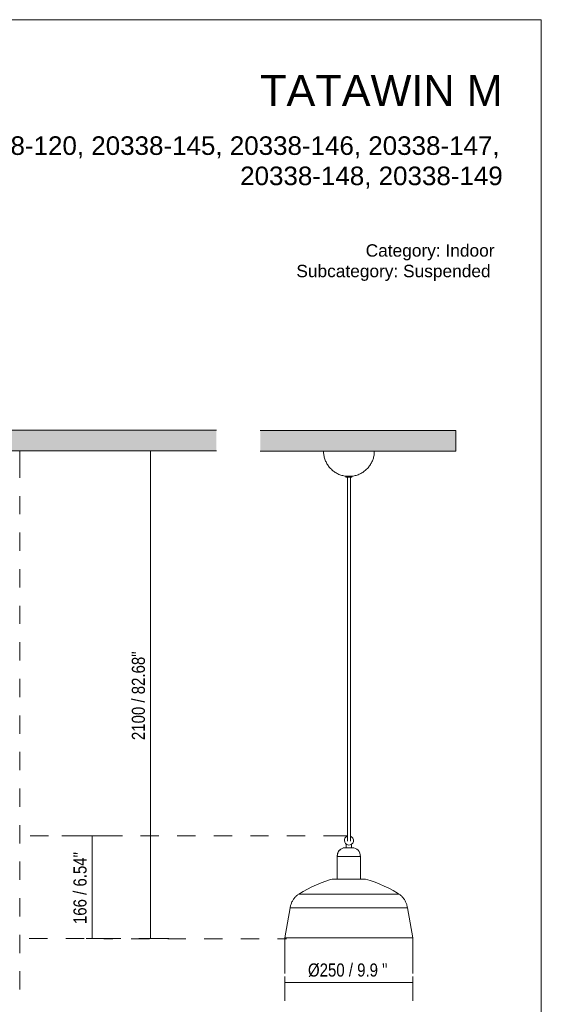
# Model space of a CAD drawing. Header units: millimetres. Extents: x 0 to 8.3, y 0 to 11.7.
# Tile 4 of 4: x 4.9 to 8.3, y 5.3 to 11.7. Entities that reach past the tile are written whole.
import ezdxf

# ---------------------------------------------------------------- set-up
doc = ezdxf.new("R2010")
doc.units = ezdxf.units.MM
for name, color, linetype, true_color in [('PDF_Geometría', 7, 'Continuous', 0xc0c0c0), ('PDF_Rellenos sólidos', 7, 'Continuous', 0xe8e8e8), ('PDF_Texto', 7, 'Continuous', 0x5b5b5b)]:
    doc.layers.add(name, color=color, linetype=linetype, true_color=true_color)
doc.styles.add('PDF Arial Narrow', font='ARIALN.TTF')
doc.styles.add('PDF Arial-BoldMT', font='arial.ttf')

msp = doc.modelspace()

# ---------------------------------------------------------------- hatches: boundary and pattern name
at = {"layer": 'PDF_Rellenos sólidos', "transparency": 33554559}
for points in [[(4.3164, 8.9063), (6.17, 8.9063), (6.17, 9.0392), (0.2383, 9.0392), (0.2383, 8.9063), (4.2237, 8.9063)], [(7.717, 8.9051), (7.717, 9.038), (6.4533, 9.038), (6.4533, 8.9051), (7.4946, 8.9051)]]:
    msp.add_hatch(color=256, dxfattribs=at).paths.add_polyline_path(points)

# ---------------------------------------------------------------- linework, layer by layer
at = {"layer": 'PDF_Geometría', "color": 7, "lineweight": 18}
msp.add_lwpolyline([(0.0016, 11.6917), (0.0016, 0), (8.2684, 0), (8.2684, 11.6917)], close=True, dxfattribs=at)
at = {"layer": 'PDF_Geometría', "color": 7, "lineweight": 9}
for points in [[(0.2383, 9.0392), (6.17, 9.0392), (0.2383, 9.0392)], [(6.4533, 8.9051), (7.717, 8.9051), (7.717, 9.038), (6.4533, 9.038)], [(4.8989, 8.9063), (6.17, 8.9063), (0.2383, 8.9063), (0.9849, 8.9063)]]:
    msp.add_lwpolyline(points, dxfattribs=at)
at = {"layer": 'PDF_Geometría', "color": 254, "lineweight": 9, "true_color": 0xd2d2d2}
for points in [[(4.8996, 8.9063), (4.8996, 8.7325)], [(4.9051, 8.9063), (5.0314, 8.9063)], [(5.1495, 8.9063), (5.2676, 8.9063)], [(5.3857, 8.9063), (5.512, 8.9063)], [(4.8996, 8.6144), (4.8996, 8.4963)], [(4.8996, 8.3782), (4.8996, 8.2601)], [(4.8996, 8.142), (4.8996, 8.0239)], [(4.8996, 7.9058), (4.8996, 7.7877)], [(4.8996, 7.6696), (4.8996, 7.5515)], [(4.8996, 7.4334), (4.8996, 7.3153)], [(4.8996, 7.1972), (4.8996, 7.0791)], [(4.8996, 6.961), (4.8996, 6.8429)], [(4.8996, 6.7248), (4.8996, 6.6067)], [(4.8996, 6.4886), (4.8996, 6.3705)], [(4.9674, 6.4196), (5.0855, 6.4196)], [(5.1714, 6.4198), (5.3262, 6.4198)], [(5.2036, 6.4196), (5.3725, 6.4196)], [(5.4443, 6.4198), (5.5624, 6.4198)], [(5.6805, 6.4198), (5.7986, 6.4198)], [(5.9167, 6.4198), (6.0347, 6.4198)], [(6.1528, 6.4198), (6.2709, 6.4198)], [(6.389, 6.4198), (6.5071, 6.4198)], [(6.6252, 6.4198), (6.7433, 6.4198)], [(6.8614, 6.4198), (7.0162, 6.4198)], [(4.8996, 6.2524), (4.8996, 6.1343)], [(4.8996, 6.0162), (4.8996, 5.8981)], [(4.8996, 5.78), (4.8996, 5.6619)], [(4.9611, 5.7555), (5.0792, 5.7555)], [(5.1973, 5.7555), (5.3154, 5.7555)], [(5.4335, 5.7555), (5.5516, 5.7555)], [(5.5008, 5.7527), (5.4417, 5.7527)], [(5.737, 5.7527), (5.6189, 5.7527)], [(5.6697, 5.7555), (5.7501, 5.7555)], [(5.9732, 5.7527), (5.8551, 5.7527)], [(6.2094, 5.7527), (6.0913, 5.7527)], [(6.4455, 5.7527), (6.3275, 5.7527)], [(6.6227, 5.7527), (6.5636, 5.7527)], [(6.6121, 5.7594), (6.6121, 5.53)], [(7.4382, 5.7594), (7.4382, 5.53)], [(4.8996, 5.5438), (4.8996, 5.4257)]]:
    msp.add_lwpolyline(points, dxfattribs=at)
at = {"layer": 'PDF_Geometría', "color": 251, "lineweight": 9, "true_color": 0x5b5b5b}
for points in [[(5.745, 8.9063), (5.7057, 8.9063)], [(5.8631, 8.9063), (5.745, 8.9063), (5.745, 5.7555), (5.8631, 5.7555)], [(5.368, 6.4196), (5.3286, 6.4196)], [(5.4861, 6.4196), (5.368, 6.4196), (5.368, 5.7555), (5.4861, 5.7555)], [(5.368, 5.7555), (5.3286, 5.7555)], [(5.745, 5.7555), (5.7057, 5.7555)], [(6.6121, 5.4719), (6.6121, 5.5113)], [(6.6121, 5.3538), (6.6121, 5.4719), (7.4382, 5.4719), (7.4382, 5.3538)], [(7.4382, 5.4719), (7.4382, 5.5113)]]:
    msp.add_lwpolyline(points, dxfattribs=at)
at = {"layer": 'PDF_Geometría', "color": 7, "lineweight": 20}
for points in [[(7.0118, 8.7417), (7.0053, 8.7424), (6.9988, 8.7433), (6.9924, 8.7445), (6.986, 8.746), (6.9797, 8.7477), (6.9734, 8.7497), (6.9672, 8.7519), (6.9611, 8.7544), (6.9552, 8.7571), (6.9493, 8.7601), (6.9436, 8.7632), (6.938, 8.7667), (6.9325, 8.7703), (6.9272, 8.7741), (6.922, 8.7782), (6.917, 8.7824), (6.9122, 8.7869), (6.9076, 8.7915), (6.9031, 8.7964), (6.8989, 8.8014), (6.8948, 8.8065), (6.891, 8.8118), (6.8874, 8.8173), (6.884, 8.8229), (6.8808, 8.8287), (6.8779, 8.8345), (6.8752, 8.8405), (6.8727, 8.8466), (6.8705, 8.8528), (6.8685, 8.859), (6.8668, 8.8654), (6.8653, 8.8718), (6.8641, 8.8782), (6.8632, 8.8847), (6.8625, 8.8912), (6.8621, 8.8978), (6.8619, 8.9043), (6.8619, 8.9051), (6.8638, 8.9051), (6.8692, 8.9051), (6.8782, 8.9051), (6.8904, 8.9051), (6.9057, 8.9051), (6.9237, 8.9051), (6.9439, 8.9051), (6.966, 8.9051), (6.9894, 8.9051), (7.0137, 8.9051), (7.0382, 8.9051), (7.0624, 8.9051), (7.0859, 8.9051), (7.108, 8.9051), (7.1282, 8.9051), (7.1462, 8.9051), (7.1615, 8.9051), (7.1737, 8.9051), (7.1827, 8.9051), (7.1881, 8.9051), (7.19, 8.9051), (7.1898, 8.8985), (7.1894, 8.892), (7.1888, 8.8855), (7.1879, 8.879), (7.1867, 8.8725), (7.1853, 8.8661), (7.1836, 8.8598), (7.1816, 8.8535), (7.1795, 8.8473), (7.177, 8.8412), (7.1743, 8.8352), (7.1714, 8.8293), (7.1683, 8.8236), (7.1649, 8.818), (7.1613, 8.8125), (7.1575, 8.8071), (7.1535, 8.802), (7.1493, 8.7969), (7.1448, 8.7921), (7.1402, 8.7874), (7.1354, 8.783), (7.1305, 8.7787), (7.1253, 8.7746), (7.12, 8.7707), (7.1146, 8.7671), (7.109, 8.7636), (7.1033, 8.7604), (7.0974, 8.7575), (7.0914, 8.7547), (7.0854, 8.7522), (7.0792, 8.75), (7.073, 8.748), (7.0667, 8.7462), (7.0603, 8.7447), (7.0538, 8.7435), (7.0473, 8.7425), (7.0408, 8.7417), (7.04, 8.7417)], [(7.0063, 8.742), (7.0063, 8.7354), (7.0089, 8.7354), (7.0161, 8.7354), (7.0169, 8.7354)], [(7.0089, 8.742), (7.0063, 8.742), (7.0089, 8.742), (7.0161, 8.742), (7.0259, 8.742), (7.0358, 8.742), (7.043, 8.742), (7.0456, 8.742)], [(7.0349, 8.7354), (7.0358, 8.7354), (7.043, 8.7354), (7.0456, 8.7354), (7.043, 8.7354), (7.0358, 8.7354), (7.0259, 8.7354), (7.0161, 8.7354), (7.0089, 8.7354), (7.0063, 8.7354)], [(7.0162, 8.7354), (7.0145, 8.7354), (7.0173, 8.7354)], [(7.0169, 6.3854), (7.0169, 6.3858), (7.0169, 6.3862), (7.0169, 6.3867), (7.0169, 6.3872), (7.0169, 6.3878), (7.0169, 6.3884), (7.0169, 6.389), (7.0169, 6.3897), (7.0169, 6.3905), (7.0169, 6.3913), (7.0169, 6.3921), (7.0169, 6.393), (7.0169, 6.3939), (7.0169, 6.3949), (7.0169, 6.3959), (7.0169, 6.3969), (7.0169, 6.3981), (7.0169, 6.3992), (7.0169, 6.4005), (7.0169, 6.4017), (7.0169, 6.4181), (7.0169, 6.4499), (7.0169, 6.507), (7.0169, 6.5568), (7.0169, 6.7037), (7.0169, 6.9392), (7.0169, 7.1413), (7.0169, 7.6497), (7.0169, 7.7226), (7.0169, 7.7801), (7.0169, 7.8283), (7.0169, 7.8709), (7.0169, 7.9112), (7.0169, 7.9514), (7.0169, 7.9928), (7.0169, 8.0363), (7.0169, 8.0825), (7.0169, 8.1321), (7.0169, 8.1855), (7.0169, 8.2432), (7.0169, 8.3054), (7.0169, 8.3724), (7.0169, 8.4445), (7.0169, 8.5218), (7.0169, 8.6045), (7.0169, 8.6926), (7.0169, 8.7444)], [(7.0178, 8.7354), (7.0259, 8.7354), (7.0341, 8.7354), (7.0374, 8.7354), (7.0356, 8.7354)], [(7.0259, 8.742), (7.0282, 8.742)], [(7.035, 6.3854), (7.035, 6.3858), (7.035, 6.3862), (7.035, 6.3867), (7.035, 6.3872), (7.035, 6.3878), (7.035, 6.3884), (7.035, 6.389), (7.035, 6.3897), (7.035, 6.3905), (7.035, 6.3913), (7.035, 6.3921), (7.035, 6.393), (7.035, 6.3939), (7.035, 6.3949), (7.035, 6.3959), (7.035, 6.3969), (7.035, 6.3981), (7.035, 6.3992), (7.035, 6.4005), (7.035, 6.4017), (7.035, 6.4181), (7.035, 6.4499), (7.035, 6.507), (7.035, 6.5568), (7.035, 6.7037), (7.035, 6.9392), (7.035, 7.1413), (7.035, 7.6497), (7.035, 7.7226), (7.035, 7.7801), (7.035, 7.8283), (7.035, 7.8709), (7.035, 7.9112), (7.035, 7.9514), (7.035, 7.9928), (7.035, 8.0363), (7.035, 8.0825), (7.035, 8.1321), (7.035, 8.1855), (7.035, 8.2432), (7.035, 8.3054), (7.035, 8.3724), (7.035, 8.4445), (7.035, 8.5218), (7.035, 8.6045), (7.035, 8.6926), (7.035, 8.7448)], [(7.039, 8.742), (7.04, 8.742)], [(7.0456, 8.7354), (7.0456, 8.742), (7.043, 8.742)], [(7.0087, 6.3652), (7.0087, 6.3424)], [(7.0415, 6.3424), (7.0415, 6.3639)], [(6.9896, 6.3406), (6.991, 6.341), (6.9931, 6.3414), (6.9951, 6.3418), (6.9972, 6.3421), (6.9993, 6.3423), (7.0014, 6.3424), (7.003, 6.3424), (7.003, 6.3424), (7.0031, 6.3424), (7.0031, 6.3424), (7.0033, 6.3424), (7.0034, 6.3424), (7.0036, 6.3424), (7.0039, 6.3424), (7.0041, 6.3424), (7.0044, 6.3424), (7.0047, 6.3424), (7.0051, 6.3424), (7.0055, 6.3424), (7.0059, 6.3424), (7.0064, 6.3424), (7.0069, 6.3424), (7.0074, 6.3424), (7.0079, 6.3424), (7.0085, 6.3424), (7.0091, 6.3424), (7.0097, 6.3424), (7.0104, 6.3424), (7.011, 6.3424), (7.0117, 6.3424), (7.0124, 6.3424), (7.0132, 6.3424), (7.0139, 6.3424), (7.0147, 6.3424), (7.0155, 6.3424), (7.0163, 6.3424), (7.0171, 6.3424), (7.0179, 6.3424), (7.0188, 6.3424), (7.0196, 6.3424), (7.0205, 6.3424), (7.0214, 6.3424), (7.0222, 6.3424), (7.0231, 6.3424), (7.024, 6.3424), (7.0249, 6.3424), (7.0251, 6.3424), (7.0242, 6.3424), (7.0234, 6.3424), (7.0225, 6.3424), (7.0216, 6.3424), (7.0207, 6.3424), (7.0199, 6.3424), (7.019, 6.3424), (7.0182, 6.3424), (7.0173, 6.3424), (7.0165, 6.3424), (7.0157, 6.3424), (7.0149, 6.3424), (7.0141, 6.3424), (7.0134, 6.3424), (7.0126, 6.3424), (7.0119, 6.3424), (7.0112, 6.3424), (7.0105, 6.3424), (7.0099, 6.3424), (7.0092, 6.3424), (7.0086, 6.3424), (7.0081, 6.3424), (7.0075, 6.3424), (7.007, 6.3424), (7.0065, 6.3424)], [(7.0031, 6.3424), (7.0033, 6.3424), (7.0034, 6.3424), (7.0036, 6.3424), (7.0039, 6.3424), (7.0041, 6.3424), (7.0044, 6.3424), (7.0047, 6.3424), (7.0051, 6.3424), (7.0055, 6.3424)], [(7.0056, 6.3424), (7.0052, 6.3424), (7.0048, 6.3424), (7.0045, 6.3424), (7.0042, 6.3424), (7.0039, 6.3424), (7.0037, 6.3424), (7.0035, 6.3424), (7.0033, 6.3424), (7.0032, 6.3424)], [(7.0451, 6.3424), (7.0455, 6.3424), (7.0458, 6.3424), (7.0461, 6.3424), (7.0464, 6.3424), (7.0466, 6.3424), (7.0468, 6.3424), (7.047, 6.3424), (7.0471, 6.3424), (7.0472, 6.3424), (7.0472, 6.3424), (7.0473, 6.3424), (7.0472, 6.3424), (7.0472, 6.3424), (7.0471, 6.3424), (7.047, 6.3424), (7.0468, 6.3424), (7.0466, 6.3424), (7.0464, 6.3424), (7.0461, 6.3424), (7.0458, 6.3424), (7.0455, 6.3424), (7.0451, 6.3424), (7.0448, 6.3424), (7.0443, 6.3424), (7.0439, 6.3424), (7.0434, 6.3424), (7.0429, 6.3424), (7.0423, 6.3424), (7.0418, 6.3424), (7.0412, 6.3424), (7.0405, 6.3424), (7.0399, 6.3424), (7.0392, 6.3424), (7.0385, 6.3424), (7.0378, 6.3424), (7.0371, 6.3424), (7.0363, 6.3424), (7.0356, 6.3424), (7.0348, 6.3424), (7.034, 6.3424), (7.0331, 6.3424), (7.0323, 6.3424), (7.0315, 6.3424), (7.0306, 6.3424), (7.0298, 6.3424), (7.0289, 6.3424), (7.028, 6.3424), (7.0271, 6.3424), (7.0262, 6.3424), (7.0254, 6.3424), (7.0251, 6.3424), (7.026, 6.3424), (7.0269, 6.3424), (7.0278, 6.3424), (7.0286, 6.3424), (7.0295, 6.3424), (7.0304, 6.3424), (7.0312, 6.3424), (7.0321, 6.3424), (7.0329, 6.3424), (7.0337, 6.3424), (7.0346, 6.3424), (7.0353, 6.3424), (7.0361, 6.3424), (7.0369, 6.3424), (7.0376, 6.3424), (7.0383, 6.3424), (7.039, 6.3424), (7.0397, 6.3424), (7.0404, 6.3424), (7.041, 6.3424), (7.0416, 6.3424), (7.0422, 6.3424), (7.0427, 6.3424), (7.0433, 6.3424), (7.0437, 6.3424), (7.0442, 6.3424), (7.0446, 6.3424), (7.045, 6.3424), (7.0454, 6.3424), (7.0458, 6.3424), (7.0461, 6.3424), (7.0463, 6.3424), (7.0466, 6.3424), (7.0468, 6.3424), (7.0469, 6.3424), (7.0471, 6.3424), (7.0472, 6.3424), (7.0472, 6.3424), (7.0473, 6.3424), (7.0472, 6.3424), (7.0472, 6.3424), (7.0471, 6.3424), (7.0469, 6.3424), (7.0468, 6.3424), (7.0466, 6.3424), (7.0463, 6.3424), (7.0461, 6.3424), (7.0458, 6.3424), (7.0454, 6.3424), (7.045, 6.3424)], [(6.9508, 6.2866), (6.9504, 6.2866), (6.9508, 6.2866)], [(7.0994, 6.2866), (7.0998, 6.2866), (7.0994, 6.2866)], [(6.6463, 5.9538), (6.6121, 5.7594), (6.6463, 5.9538), (6.6471, 5.9589), (6.6481, 5.9639), (6.6492, 5.9689), (6.6506, 5.9738), (6.6522, 5.9787), (6.6539, 5.9835), (6.6559, 5.9882), (6.658, 5.9929), (6.6603, 5.9974), (6.6628, 6.0019), (6.6655, 6.0063), (6.6683, 6.0105), (6.6713, 6.0147), (6.6745, 6.0187), (6.6779, 6.0225), (6.6813, 6.0263), (6.685, 6.0299), (6.6887, 6.0333), (6.6927, 6.0366), (6.6967, 6.0398), (6.7009, 6.0427), (6.7015, 6.0432), (6.7292, 6.0599), (6.7574, 6.0756), (6.7863, 6.09), (6.8157, 6.1033), (6.8457, 6.1154), (6.8761, 6.1263), (6.9069, 6.136), (6.9174, 6.139), (6.9069, 6.136), (6.8761, 6.1263), (6.8457, 6.1154), (6.8157, 6.1033), (6.7863, 6.09), (6.7574, 6.0756), (6.7292, 6.0599), (6.7015, 6.0432), (6.7037, 6.0432), (6.7103, 6.0432), (6.7211, 6.0432), (6.736, 6.0432), (6.7548, 6.0432), (6.7772, 6.0432), (6.8031, 6.0432), (6.8319, 6.0432), (6.8633, 6.0432), (6.897, 6.0432), (6.9323, 6.0432), (6.9689, 6.0432), (7.0063, 6.0432), (7.0439, 6.0432), (7.0813, 6.0432), (7.1179, 6.0432), (7.1533, 6.0432), (7.1869, 6.0432), (7.2183, 6.0432), (7.2472, 6.0432), (7.273, 6.0432), (7.2955, 6.0432), (7.3143, 6.0432), (7.3292, 6.0432), (7.34, 6.0432), (7.3465, 6.0432), (7.3487, 6.0432), (7.3394, 6.049), (7.3116, 6.0653), (7.2831, 6.0806), (7.254, 6.0946), (7.2244, 6.1075), (7.1943, 6.1192), (7.1638, 6.1297), (7.1329, 6.139), (7.1312, 6.139), (7.1264, 6.139), (7.1184, 6.139), (7.1076, 6.139), (7.0944, 6.139), (7.079, 6.139), (7.062, 6.139), (7.0438, 6.139), (7.0251, 6.139), (7.0064, 6.139), (6.9883, 6.139), (6.9713, 6.139), (6.9559, 6.139), (6.9426, 6.139), (6.9318, 6.139), (6.9239, 6.139), (6.919, 6.139), (6.9174, 6.139), (6.919, 6.139), (6.9239, 6.139), (6.9318, 6.139), (6.9426, 6.139)], [(6.9523, 6.139), (6.9508, 6.139)], [(7.1041, 6.139), (7.1076, 6.139), (7.1184, 6.139), (7.1258, 6.139), (7.1184, 6.139), (7.1076, 6.139), (7.0994, 6.139), (7.0962, 6.139)], [(7.0994, 6.139), (7.1076, 6.139), (7.1184, 6.139), (7.1258, 6.139)], [(7.1264, 6.139), (7.1312, 6.139), (7.1329, 6.139), (7.1312, 6.139), (7.1264, 6.139), (7.1312, 6.139), (7.1329, 6.139), (7.1638, 6.1297), (7.1943, 6.1192), (7.2244, 6.1075), (7.254, 6.0946), (7.2831, 6.0806), (7.3116, 6.0653), (7.3394, 6.049), (7.3487, 6.0432), (7.3529, 6.0403), (7.3569, 6.0372), (7.3609, 6.0339), (7.3647, 6.0305), (7.3683, 6.0269), (7.3718, 6.0232), (7.3752, 6.0193), (7.3784, 6.0153), (7.3814, 6.0112), (7.3843, 6.007), (7.387, 6.0026), (7.3895, 5.9982), (7.3919, 5.9936), (7.394, 5.989), (7.396, 5.9843), (7.3978, 5.9795), (7.3994, 5.9746), (7.4008, 5.9697), (7.402, 5.9647), (7.403, 5.9597), (7.4038, 5.9547), (7.4039, 5.9538), (7.4382, 5.7594), (7.4039, 5.9538)], [(6.7015, 6.0432), (6.7009, 6.0427), (6.6967, 6.0398), (6.6927, 6.0366), (6.6887, 6.0333), (6.685, 6.0299), (6.6813, 6.0263), (6.6779, 6.0225), (6.6745, 6.0187), (6.6713, 6.0147), (6.6683, 6.0105), (6.6655, 6.0063), (6.6628, 6.0019), (6.6603, 5.9974), (6.658, 5.9929), (6.6559, 5.9882), (6.6539, 5.9835), (6.6522, 5.9787), (6.6506, 5.9738), (6.6492, 5.9689), (6.6481, 5.9639), (6.6471, 5.9589), (6.6463, 5.9538), (6.6484, 5.9538), (6.6546, 5.9538), (6.6649, 5.9538), (6.6791, 5.9538), (6.6971, 5.9538), (6.7187, 5.9538), (6.7436, 5.9538), (6.7717, 5.9538), (6.8025, 5.9538), (6.8357, 5.9538), (6.8711, 5.9538), (6.9081, 5.9538), (6.9464, 5.9538), (6.9855, 5.9538), (7.0251, 5.9538), (7.0647, 5.9538), (7.1039, 5.9538), (7.1422, 5.9538), (7.1792, 5.9538), (7.2145, 5.9538), (7.2478, 5.9538), (7.2786, 5.9538), (7.3066, 5.9538), (7.3316, 5.9538), (7.3532, 5.9538), (7.3712, 5.9538), (7.3854, 5.9538), (7.3956, 5.9538), (7.4018, 5.9538), (7.4039, 5.9538), (7.4038, 5.9547), (7.403, 5.9597), (7.402, 5.9647), (7.4008, 5.9697), (7.3994, 5.9746), (7.3978, 5.9795), (7.396, 5.9843), (7.394, 5.989), (7.3919, 5.9936), (7.3895, 5.9982), (7.387, 6.0026), (7.3843, 6.007), (7.3814, 6.0112), (7.3784, 6.0153), (7.3752, 6.0193), (7.3718, 6.0232), (7.3683, 6.0269), (7.3647, 6.0305), (7.3609, 6.0339), (7.3569, 6.0372), (7.3529, 6.0403), (7.3487, 6.0432)]]:
    msp.add_lwpolyline(points, dxfattribs=at)
for points in [[(7.0171, 6.4169), (7.0112, 6.4144), (7.0051, 6.4097), (7.0004, 6.4036), (6.9974, 6.3965), (6.9964, 6.3888, 1.96886), (7.0349, 6.4168)], [(7.0065, 6.3424), (7.006, 6.3424), (7.0056, 6.3424), (7.0052, 6.3424), (7.0048, 6.3424), (7.0045, 6.3424), (7.0042, 6.3424), (7.0039, 6.3424), (7.0037, 6.3424), (7.0035, 6.3424), (7.0033, 6.3424), (7.0032, 6.3424), (7.0031, 6.3424), (7.003, 6.3424), (7.003, 6.3424, 0.431622), (6.9508, 6.2866), (6.9504, 6.2866), (6.9508, 6.2866), (6.9541, 6.2866), (6.9604, 6.2866), (6.9696, 6.2866), (6.9812, 6.2866), (6.9947, 6.2866), (7.0096, 6.2866), (7.0251, 6.2866), (7.0407, 6.2866), (7.0555, 6.2866), (7.069, 6.2866), (7.0806, 6.2866), (7.0898, 6.2866), (7.0962, 6.2866), (7.0994, 6.2866), (7.0998, 6.2866), (7.0994, 6.2866, 0.431628), (7.0473, 6.3424, -0.431628), (7.0998, 6.2866)]]:
    msp.add_lwpolyline(points, format="xyb", dxfattribs=at)
for points in [[(6.9504, 6.139), (6.9504, 6.2866)], [(7.0998, 6.2866), (7.0998, 6.139)], [(6.9426, 6.139), (6.9318, 6.139), (6.9239, 6.139), (6.919, 6.139), (6.9174, 6.139), (6.919, 6.139), (6.9239, 6.139), (6.9318, 6.139)], [(7.4382, 5.7594), (7.4359, 5.7594), (7.4292, 5.7594), (7.418, 5.7594), (7.4025, 5.7594), (7.3829, 5.7594), (7.3593, 5.7594), (7.3321, 5.7594), (7.3015, 5.7594), (7.2679, 5.7594), (7.2317, 5.7594), (7.1931, 5.7594), (7.1528, 5.7594), (7.111, 5.7594), (7.0683, 5.7594), (7.0251, 5.7594), (6.9819, 5.7594), (6.9392, 5.7594), (6.8975, 5.7594), (6.8571, 5.7594), (6.8186, 5.7594), (6.7823, 5.7594), (6.7487, 5.7594), (6.7182, 5.7594), (6.6909, 5.7594), (6.6674, 5.7594), (6.6478, 5.7594), (6.6323, 5.7594), (6.6211, 5.7594), (6.6143, 5.7594), (6.6121, 5.7594), (6.6143, 5.7594), (6.6211, 5.7594), (6.6323, 5.7594), (6.6478, 5.7594), (6.6674, 5.7594), (6.6909, 5.7594), (6.7182, 5.7594), (6.7487, 5.7594), (6.7823, 5.7594), (6.8186, 5.7594), (6.8571, 5.7594), (6.8975, 5.7594), (6.9392, 5.7594), (6.9819, 5.7594), (7.0251, 5.7594), (7.0683, 5.7594), (7.111, 5.7594), (7.1528, 5.7594), (7.1931, 5.7594), (7.2317, 5.7594), (7.2679, 5.7594), (7.3015, 5.7594), (7.3321, 5.7594), (7.3593, 5.7594), (7.3829, 5.7594), (7.4025, 5.7594), (7.418, 5.7594), (7.4292, 5.7594), (7.4359, 5.7594)], [(7.4382, 5.7594), (7.4359, 5.7594), (7.4292, 5.7594), (7.418, 5.7594), (7.4025, 5.7594), (7.3829, 5.7594), (7.3593, 5.7594), (7.3321, 5.7594), (7.3015, 5.7594), (7.2679, 5.7594), (7.2317, 5.7594), (7.1931, 5.7594), (7.1528, 5.7594), (7.111, 5.7594), (7.0683, 5.7594), (7.0251, 5.7594), (6.9819, 5.7594), (6.9392, 5.7594), (6.8975, 5.7594), (6.8571, 5.7594), (6.8186, 5.7594), (6.7823, 5.7594), (6.7487, 5.7594), (6.7182, 5.7594), (6.6909, 5.7594), (6.6674, 5.7594), (6.6478, 5.7594), (6.6323, 5.7594), (6.6211, 5.7594), (6.6143, 5.7594), (6.6121, 5.7594), (6.6143, 5.7594), (6.6211, 5.7594), (6.6323, 5.7594), (6.6478, 5.7594), (6.6674, 5.7594), (6.6909, 5.7594), (6.7182, 5.7594), (6.7487, 5.7594), (6.7823, 5.7594), (6.8186, 5.7594), (6.8571, 5.7594), (6.8975, 5.7594), (6.9392, 5.7594), (6.9819, 5.7594), (7.0251, 5.7594), (7.0683, 5.7594), (7.111, 5.7594), (7.1528, 5.7594), (7.1931, 5.7594), (7.2317, 5.7594), (7.2679, 5.7594), (7.3015, 5.7594), (7.3321, 5.7594), (7.3593, 5.7594), (7.3829, 5.7594), (7.4025, 5.7594), (7.418, 5.7594), (7.4292, 5.7594), (7.4359, 5.7594)], [(6.6287, 5.7594), (6.6309, 5.7594), (6.6374, 5.7594), (6.6481, 5.7594), (6.663, 5.7594), (6.6818, 5.7594), (6.7044, 5.7594), (6.7305, 5.7594), (6.7599, 5.7594), (6.7921, 5.7594), (6.8269, 5.7594), (6.8639, 5.7594), (6.9026, 5.7594), (6.9427, 5.7594), (6.9837, 5.7594), (7.0251, 5.7594), (7.0666, 5.7594), (7.1075, 5.7594), (7.1475, 5.7594), (7.1075, 5.7594), (7.0666, 5.7594), (7.0251, 5.7594), (6.9837, 5.7594), (6.9427, 5.7594), (6.9026, 5.7594), (6.8639, 5.7594), (6.8269, 5.7594), (6.7921, 5.7594), (6.7599, 5.7594), (6.7305, 5.7594), (6.7044, 5.7594), (6.6818, 5.7594), (6.663, 5.7594), (6.6481, 5.7594), (6.6374, 5.7594), (6.6309, 5.7594)], [(6.6287, 5.7594), (6.6309, 5.7594), (6.6374, 5.7594), (6.6481, 5.7594), (6.663, 5.7594), (6.6818, 5.7594), (6.7044, 5.7594), (6.7305, 5.7594), (6.7599, 5.7594), (6.7921, 5.7594), (6.8269, 5.7594), (6.8639, 5.7594), (6.9026, 5.7594), (6.9427, 5.7594), (6.9837, 5.7594), (7.0251, 5.7594), (7.0666, 5.7594), (7.1075, 5.7594), (7.1475, 5.7594), (7.1075, 5.7594), (7.0666, 5.7594), (7.0251, 5.7594), (6.9837, 5.7594), (6.9427, 5.7594), (6.9026, 5.7594), (6.8639, 5.7594), (6.8269, 5.7594), (6.7921, 5.7594), (6.7599, 5.7594), (6.7305, 5.7594), (6.7044, 5.7594), (6.6818, 5.7594), (6.663, 5.7594), (6.6481, 5.7594), (6.6374, 5.7594), (6.6309, 5.7594)], [(7.1476, 5.7594), (7.1864, 5.7594), (7.2233, 5.7594), (7.2581, 5.7594), (7.2904, 5.7594), (7.3197, 5.7594), (7.3458, 5.7594), (7.3684, 5.7594), (7.3873, 5.7594), (7.4021, 5.7594), (7.4129, 5.7594), (7.4194, 5.7594), (7.4215, 5.7594), (7.4194, 5.7594), (7.4129, 5.7594), (7.4021, 5.7594), (7.3873, 5.7594), (7.3684, 5.7594), (7.3458, 5.7594), (7.3197, 5.7594), (7.2904, 5.7594), (7.2581, 5.7594), (7.2233, 5.7594), (7.1864, 5.7594)], [(7.1476, 5.7594), (7.1864, 5.7594), (7.2233, 5.7594), (7.2581, 5.7594), (7.2904, 5.7594), (7.3197, 5.7594), (7.3458, 5.7594), (7.3684, 5.7594), (7.3873, 5.7594), (7.4021, 5.7594), (7.4129, 5.7594), (7.4194, 5.7594), (7.4215, 5.7594), (7.4194, 5.7594), (7.4129, 5.7594), (7.4021, 5.7594), (7.3873, 5.7594), (7.3684, 5.7594), (7.3458, 5.7594), (7.3197, 5.7594), (7.2904, 5.7594), (7.2581, 5.7594), (7.2233, 5.7594), (7.1864, 5.7594)]]:
    msp.add_lwpolyline(points, close=True, dxfattribs=at)
msp.add_arc((7.003, 6.2897), 0.0527, 107.7544, 183.38461, dxfattribs=at)

# ---------------------------------------------------------------- texts
at = {"layer": 'PDF_Texto', "color": 7, "attachment_point": 4, "style": 'PDF Arial-BoldMT'}
for s, insert, char_height in [('TATAWIN M', (6.4519, 11.2341), 0.19998), ('Ref.  #20338-119, 20338-120, 20338-145, 20338-146, 20338-147,', (3.0787, 10.8669), 0.119987), ('20338-148, 20338-149', (6.3232, 10.6716), 0.119987), ('Category: Indoor', (7.134, 10.1888), 0.079991), ('Subcategory: Suspended', (6.6862, 10.056), 0.079991)]:
    msp.add_mtext(s, dxfattribs=dict(at, insert=insert, char_height=char_height))
at = {"layer": 'PDF_Texto', "char_height": 0.084498, "attachment_point": 4, "rotation": 90, "style": 'PDF Arial Narrow'}
for s, insert in [('2100 / 82.68"', (5.6663, 7.0376)), ('166 / 6.54"', (5.2892, 5.8491))]:
    msp.add_mtext(s, dxfattribs=dict(at, insert=insert))
at = {"layer": 'PDF_Texto', "insert": (6.7613, 5.5507), "char_height": 0.084498, "attachment_point": 4, "style": 'PDF Arial Narrow'}
msp.add_mtext('Ø250 / 9.9 "', dxfattribs=at)

doc.saveas('drawing.dxf')
